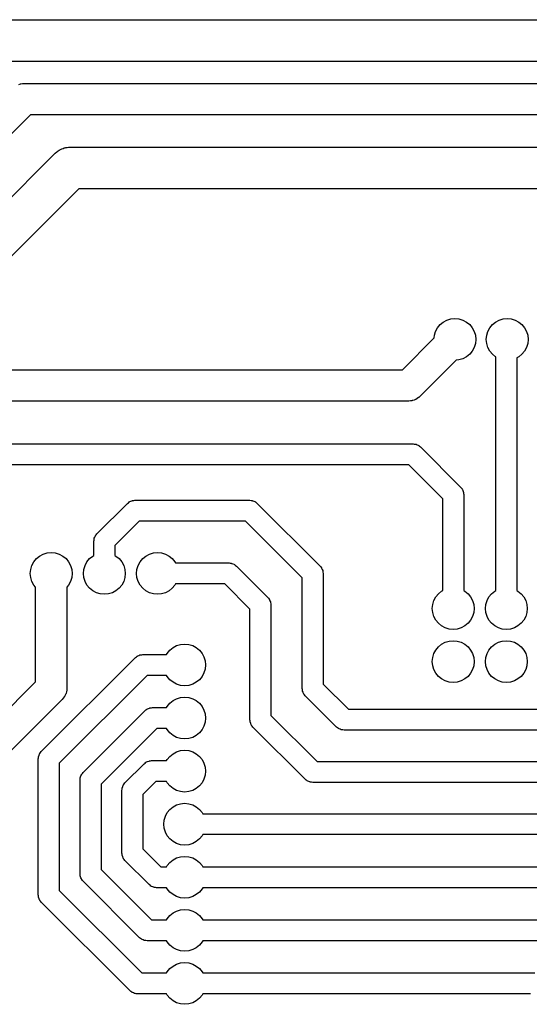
# Model space of a CAD drawing. Extents: x 62 to 248, y -138 to -62.
# Tile 3 of 10: x 88 to 112, y -109 to -62. Entities that reach past the tile are written whole.
import ezdxf

# ---------------------------------------------------------------- set-up
doc = ezdxf.new("R2010")
doc.units = 0
doc.layers.add('BLACK', color=7, linetype='CONTINUOUS')

msp = doc.modelspace()

# ---------------------------------------------------------------- linework, layer by layer
at = {"layer": 'BLACK', "linetype": 'CONTINUOUS'}
for p, q in [((84.1, -62), (196.5, -62)), ((196.085786, -64), (84.1, -64)), ((87.955408, -65.096287), (88.027038, -65.070216)), ((88.027038, -65.070216), (88.037928, -65.068943)), ((88.037928, -65.068943), (88.048337, -65.065494)), ((88.048337, -65.065494), (88.124289, -65.058849)), ((88.124289, -65.058849), (88.2, -65.05)), ((88.2, -65.05), (192, -65.05)), ((88.51066, -66.55), (72.45, -82.61066)), ((191.68934, -66.55), (88.51066, -66.55)), ((89.768058, -68.324985), (89.799845, -68.304035)), ((89.799845, -68.304035), (89.828732, -68.279237)), ((89.828732, -68.279237), (89.884112, -68.248498)), ((89.884112, -68.248498), (89.937003, -68.21364)), ((89.937003, -68.21364), (89.972357, -68.199517)), ((89.972357, -68.199517), (90.005644, -68.181042)), ((90.005644, -68.181042), (90.066081, -68.162079)), ((90.066081, -68.162079), (90.124904, -68.138583)), ((90.124904, -68.138583), (90.162375, -68.131867)), ((90.162375, -68.131867), (90.198701, -68.12047)), ((90.198701, -68.12047), (90.261726, -68.11406)), ((90.261726, -68.11406), (90.324067, -68.102888)), ((90.324067, -68.102888), (90.362118, -68.103852)), ((90.362118, -68.103852), (90.4, -68.1)), ((90.4, -68.1), (182.98, -68.1)), ((76.192893, -81.892893), (89.692893, -68.392893)), ((89.692893, -68.392893), (89.768058, -68.324985)), ((90.814214, -70.1), (77.9, -83.014214)), ((182.565786, -70.1), (90.814214, -70.1)), ((108.417317, -76.37612), (108.60491, -76.319215)), ((108.60491, -76.319215), (108.8, -76.3)), ((108.8, -76.3), (108.99509, -76.319215)), ((108.99509, -76.319215), (109.182683, -76.37612)), ((110.917317, -76.37612), (111.10491, -76.319215)), ((111.10491, -76.319215), (111.3, -76.3)), ((111.3, -76.3), (111.49509, -76.319215)), ((111.49509, -76.319215), (111.682683, -76.37612)), ((107.87612, -76.917317), (107.96853, -76.74443)), ((107.96853, -76.74443), (108.092893, -76.592893)), ((108.092893, -76.592893), (108.24443, -76.46853)), ((108.24443, -76.46853), (108.417317, -76.37612)), ((109.182683, -76.37612), (109.35557, -76.46853)), ((109.35557, -76.46853), (109.507107, -76.592893)), ((109.507107, -76.592893), (109.63147, -76.74443)), ((109.63147, -76.74443), (109.72388, -76.917317)), ((110.37612, -76.917317), (110.46853, -76.74443)), ((110.46853, -76.74443), (110.592893, -76.592893)), ((110.592893, -76.592893), (110.74443, -76.46853)), ((110.74443, -76.46853), (110.917317, -76.37612)), ((111.682683, -76.37612), (111.85557, -76.46853)), ((111.85557, -76.46853), (112.007107, -76.592893)), ((112.007107, -76.592893), (112.13147, -76.74443)), ((112.13147, -76.74443), (112.22388, -76.917317)), ((106.28934, -78.75), (107.806627, -77.232712)), ((107.806627, -77.232712), (107.819215, -77.10491)), ((107.819215, -77.10491), (107.87612, -76.917317)), ((109.72388, -76.917317), (109.780785, -77.10491)), ((109.780785, -77.10491), (109.8, -77.3)), ((110.3, -77.3), (110.319215, -77.10491)), ((110.319215, -77.10491), (110.37612, -76.917317)), ((112.22388, -76.917317), (112.280785, -77.10491)), ((112.280785, -77.10491), (112.3, -77.3)), ((109.72388, -77.682683), (109.63147, -77.85557)), ((109.780785, -77.49509), (109.72388, -77.682683)), ((109.8, -77.3), (109.780785, -77.49509)), ((110.319215, -77.49509), (110.3, -77.3)), ((110.37612, -77.682683), (110.319215, -77.49509)), ((110.46853, -77.85557), (110.37612, -77.682683)), ((112.22388, -77.682683), (112.13147, -77.85557)), ((112.280785, -77.49509), (112.22388, -77.682683)), ((112.3, -77.3), (112.280785, -77.49509)), ((109.35557, -78.13147), (109.182683, -78.22388)), ((109.507107, -78.007107), (109.35557, -78.13147)), ((109.63147, -77.85557), (109.507107, -78.007107)), ((110.592893, -78.007107), (110.46853, -77.85557)), ((110.74443, -78.13147), (110.592893, -78.007107)), ((110.76, -78.139792), (110.74443, -78.13147)), ((110.76, -89.318827), (110.76, -78.139792)), ((111.85557, -78.13147), (111.76, -78.182553)), ((111.76, -78.182553), (111.76, -89.318827)), ((112.007107, -78.007107), (111.85557, -78.13147)), ((112.13147, -77.85557), (112.007107, -78.007107)), ((108.867287, -78.293372), (107.13033, -80.03033)), ((108.99509, -78.280785), (108.867287, -78.293372)), ((109.182683, -78.22388), (108.99509, -78.280785)), ((86.1, -78.75), (106.28934, -78.75)), ((107.065177, -80.088312), (107.000287, -80.128335)), ((107.076607, -80.078139), (107.065177, -80.088312)), ((107.082091, -80.074533), (107.076607, -80.078139)), ((107.089581, -80.066593), (107.082091, -80.074533)), ((107.13033, -80.03033), (107.089581, -80.066593)), ((106.6, -80.25), (86.41066, -80.25)), ((106.675725, -80.241149), (106.6, -80.25)), ((106.751663, -80.234506), (106.675725, -80.241149)), ((106.762071, -80.231056), (106.751663, -80.234506)), ((106.772962, -80.229784), (106.762071, -80.231056)), ((106.844609, -80.203706), (106.772962, -80.229784)), ((106.916963, -80.17973), (106.844609, -80.203706)), ((106.926293, -80.173974), (106.916963, -80.17973)), ((106.936599, -80.170224), (106.926293, -80.173974)), ((107.000287, -80.128335), (106.936599, -80.170224)), ((86.7, -82.3), (106.8, -82.3)), ((106.8, -82.3), (106.852938, -82.307611)), ((106.852938, -82.307611), (106.906283, -82.311427)), ((106.906283, -82.311427), (106.9231, -82.317699)), ((106.9231, -82.317699), (106.940866, -82.320254)), ((106.940866, -82.320254), (106.989516, -82.342471)), ((106.989516, -82.342471), (107.039624, -82.361161)), ((107.039624, -82.361161), (107.05399, -82.371915)), ((107.05399, -82.371915), (107.07032, -82.379373)), ((107.07032, -82.379373), (107.110744, -82.4144)), ((107.110744, -82.4144), (107.153553, -82.446447)), ((107.153553, -82.446447), (109.073553, -84.366447)), ((106.592894, -83.3), (86.907106, -83.3)), ((108.22, -84.927106), (106.592894, -83.3)), ((109.073553, -84.366447), (109.105599, -84.409255)), ((109.105599, -84.409255), (109.140627, -84.44968)), ((109.140627, -84.44968), (109.148084, -84.466009)), ((109.148084, -84.466009), (109.158839, -84.480376)), ((109.158839, -84.480376), (109.177528, -84.530483)), ((109.177528, -84.530483), (109.199746, -84.579134)), ((109.199746, -84.579134), (109.2023, -84.596899)), ((109.2023, -84.596899), (109.208573, -84.613717)), ((109.208573, -84.613717), (109.212388, -84.667061)), ((109.212388, -84.667061), (109.22, -84.72)), ((109.22, -84.72), (109.22, -89.318827)), ((91.686447, -86.606447), (93.146447, -85.146446)), ((93.146447, -85.146446), (93.189261, -85.114396)), ((93.189261, -85.114396), (93.22968, -85.079373)), ((93.22968, -85.079373), (93.246008, -85.071915)), ((93.246008, -85.071915), (93.260376, -85.061161)), ((93.260376, -85.061161), (93.310483, -85.042471)), ((93.310483, -85.042471), (93.359134, -85.020254)), ((93.359134, -85.020254), (93.376899, -85.017699)), ((93.376899, -85.017699), (93.393717, -85.011427)), ((93.393717, -85.011427), (93.447061, -85.007611)), ((93.447061, -85.007611), (93.5, -85)), ((93.5, -85), (99, -85)), ((99, -85), (99.052938, -85.007611)), ((99.052938, -85.007611), (99.106283, -85.011427)), ((99.106283, -85.011427), (99.1231, -85.017699)), ((99.1231, -85.017699), (99.140866, -85.020254)), ((99.140866, -85.020254), (99.189516, -85.042471)), ((99.189516, -85.042471), (99.239624, -85.061161)), ((99.239624, -85.061161), (99.25399, -85.071915)), ((99.25399, -85.071915), (99.27032, -85.079373)), ((99.27032, -85.079373), (99.310744, -85.1144)), ((99.310744, -85.1144), (99.353553, -85.146447)), ((99.353553, -85.146447), (102.353554, -88.146447)), ((108.22, -89.318827), (108.22, -84.927106)), ((93.707107, -86), (92.54, -87.167106)), ((98.792894, -86), (93.707107, -86)), ((101.5, -88.707106), (98.792894, -86)), ((91.611915, -86.706009), (91.619373, -86.68968)), ((91.619373, -86.68968), (91.6544, -86.649255)), ((91.6544, -86.649255), (91.686447, -86.606447)), ((91.54, -86.96), (91.547611, -86.907061)), ((91.54, -87.638827), (91.54, -86.96)), ((91.547611, -86.907061), (91.551427, -86.853717)), ((91.551427, -86.853717), (91.557699, -86.836899)), ((91.557699, -86.836899), (91.560254, -86.819134)), ((91.560254, -86.819134), (91.582471, -86.770483)), ((91.582471, -86.770483), (91.601161, -86.720376)), ((91.601161, -86.720376), (91.611915, -86.706009)), ((92.54, -87.167106), (92.54, -87.638827)), ((88.94443, -87.66853), (89.117317, -87.57612)), ((89.117317, -87.57612), (89.30491, -87.519215)), ((89.30491, -87.519215), (89.5, -87.5)), ((89.5, -87.5), (89.69509, -87.519215)), ((89.69509, -87.519215), (89.882683, -87.57612)), ((89.882683, -87.57612), (90.05557, -87.66853)), ((91.48443, -87.66853), (91.54, -87.638827)), ((92.54, -87.638827), (92.59557, -87.66853)), ((94.02443, -87.66853), (94.197317, -87.57612)), ((94.197317, -87.57612), (94.38491, -87.519215)), ((94.38491, -87.519215), (94.58, -87.5)), ((94.58, -87.5), (94.77509, -87.519215)), ((94.77509, -87.519215), (94.962683, -87.57612)), ((94.962683, -87.57612), (95.13557, -87.66853)), ((88.57612, -88.117317), (88.66853, -87.94443)), ((88.66853, -87.94443), (88.792893, -87.792893)), ((88.792893, -87.792893), (88.94443, -87.66853)), ((90.05557, -87.66853), (90.207107, -87.792893)), ((90.207107, -87.792893), (90.33147, -87.94443)), ((90.33147, -87.94443), (90.42388, -88.117317)), ((91.11612, -88.117317), (91.20853, -87.94443)), ((91.20853, -87.94443), (91.332893, -87.792893)), ((91.332893, -87.792893), (91.48443, -87.66853)), ((92.59557, -87.66853), (92.747107, -87.792893)), ((92.747107, -87.792893), (92.87147, -87.94443)), ((92.87147, -87.94443), (92.96388, -88.117317)), ((93.65612, -88.117317), (93.74853, -87.94443)), ((93.74853, -87.94443), (93.872893, -87.792893)), ((93.872893, -87.792893), (94.02443, -87.66853)), ((95.13557, -87.66853), (95.287107, -87.792893)), ((95.287107, -87.792893), (95.41147, -87.94443)), ((95.41147, -87.94443), (95.441173, -88)), ((95.441173, -88), (98, -88)), ((98, -88), (98.052938, -88.007611)), ((98.052938, -88.007611), (98.106283, -88.011427)), ((98.106283, -88.011427), (98.1231, -88.017699)), ((98.1231, -88.017699), (98.140866, -88.020254)), ((98.140866, -88.020254), (98.189516, -88.042471)), ((98.189516, -88.042471), (98.239624, -88.061161)), ((98.239624, -88.061161), (98.25399, -88.071915)), ((98.25399, -88.071915), (98.27032, -88.079373)), ((98.27032, -88.079373), (98.310744, -88.1144)), ((88.5, -88.5), (88.519215, -88.30491)), ((88.519215, -88.69509), (88.5, -88.5)), ((88.519215, -88.30491), (88.57612, -88.117317)), ((90.42388, -88.117317), (90.480785, -88.30491)), ((90.480785, -88.30491), (90.5, -88.5)), ((90.5, -88.5), (90.480785, -88.69509)), ((91.04, -88.5), (91.059215, -88.30491)), ((91.059215, -88.69509), (91.04, -88.5)), ((91.059215, -88.30491), (91.11612, -88.117317)), ((92.96388, -88.117317), (93.020785, -88.30491)), ((93.020785, -88.30491), (93.04, -88.5)), ((93.04, -88.5), (93.020785, -88.69509)), ((93.58, -88.5), (93.599215, -88.30491)), ((93.599215, -88.69509), (93.58, -88.5)), ((93.599215, -88.30491), (93.65612, -88.117317)), ((98.310744, -88.1144), (98.353553, -88.146447)), ((98.353553, -88.146447), (99.853553, -89.646446)), ((102.353554, -88.146447), (102.385603, -88.189261)), ((102.385603, -88.189261), (102.420627, -88.22968)), ((102.420627, -88.22968), (102.428084, -88.246008)), ((102.428084, -88.246008), (102.438839, -88.260376)), ((102.438839, -88.260376), (102.45753, -88.310487)), ((102.45753, -88.310487), (102.479746, -88.359134)), ((102.479746, -88.359134), (102.482299, -88.376895)), ((102.482299, -88.376895), (102.488574, -88.393717)), ((102.488574, -88.393717), (102.492389, -88.44707)), ((102.492389, -88.44707), (102.5, -88.5)), ((102.5, -88.5), (102.5, -93.792893)), ((88.57612, -88.882683), (88.519215, -88.69509)), ((88.66853, -89.05557), (88.57612, -88.882683)), ((88.75, -89.154841), (88.66853, -89.05557)), ((90.33147, -89.05557), (90.25, -89.154841)), ((90.42388, -88.882683), (90.33147, -89.05557)), ((90.480785, -88.69509), (90.42388, -88.882683)), ((91.11612, -88.882683), (91.059215, -88.69509)), ((91.20853, -89.05557), (91.11612, -88.882683)), ((91.332893, -89.207107), (91.20853, -89.05557)), ((92.87147, -89.05557), (92.747107, -89.207107)), ((92.96388, -88.882683), (92.87147, -89.05557)), ((93.020785, -88.69509), (92.96388, -88.882683)), ((93.65612, -88.882683), (93.599215, -88.69509)), ((93.74853, -89.05557), (93.65612, -88.882683)), ((93.872893, -89.207107), (93.74853, -89.05557)), ((95.41147, -89.05557), (95.287107, -89.207107)), ((95.441173, -89), (95.41147, -89.05557)), ((97.792894, -89), (95.441173, -89)), ((99, -90.207106), (97.792894, -89)), ((101.5, -94), (101.5, -88.707106)), ((88.75, -93.68934), (88.75, -89.154841)), ((90.25, -89.154841), (90.25, -94)), ((91.48443, -89.33147), (91.332893, -89.207107)), ((91.657317, -89.42388), (91.48443, -89.33147)), ((91.84491, -89.480785), (91.657317, -89.42388)), ((92.04, -89.5), (91.84491, -89.480785)), ((92.23509, -89.480785), (92.04, -89.5)), ((92.422683, -89.42388), (92.23509, -89.480785)), ((92.59557, -89.33147), (92.422683, -89.42388)), ((92.747107, -89.207107), (92.59557, -89.33147)), ((94.02443, -89.33147), (93.872893, -89.207107)), ((94.197317, -89.42388), (94.02443, -89.33147)), ((94.38491, -89.480785), (94.197317, -89.42388)), ((94.58, -89.5), (94.38491, -89.480785)), ((94.77509, -89.480785), (94.58, -89.5)), ((94.962683, -89.42388), (94.77509, -89.480785)), ((95.13557, -89.33147), (94.962683, -89.42388)), ((95.287107, -89.207107), (95.13557, -89.33147)), ((107.88853, -89.62443), (108.012893, -89.472893)), ((108.012893, -89.472893), (108.16443, -89.34853)), ((108.16443, -89.34853), (108.22, -89.318827)), ((109.22, -89.318827), (109.27557, -89.34853)), ((109.27557, -89.34853), (109.427107, -89.472893)), ((109.427107, -89.472893), (109.55147, -89.62443)), ((110.42853, -89.62443), (110.552893, -89.472893)), ((110.552893, -89.472893), (110.70443, -89.34853)), ((110.70443, -89.34853), (110.76, -89.318827)), ((111.76, -89.318827), (111.81557, -89.34853)), ((111.81557, -89.34853), (111.967107, -89.472893)), ((111.967107, -89.472893), (112.09147, -89.62443)), ((99.853553, -89.646446), (99.885604, -89.689262)), ((99.885604, -89.689262), (99.920627, -89.72968)), ((99.920627, -89.72968), (99.928083, -89.746006)), ((99.928083, -89.746006), (99.938839, -89.760375)), ((99.938839, -89.760375), (99.957529, -89.810485)), ((99.957529, -89.810485), (99.979746, -89.859134)), ((99.979746, -89.859134), (99.9823, -89.876899)), ((99.9823, -89.876899), (99.988573, -89.893717)), ((99.988573, -89.893717), (99.992388, -89.947061)), ((99.992388, -89.947061), (100, -90)), ((107.72, -90.18), (107.739215, -89.98491)), ((107.739215, -89.98491), (107.79612, -89.797317)), ((107.79612, -89.797317), (107.88853, -89.62443)), ((109.55147, -89.62443), (109.64388, -89.797317)), ((109.64388, -89.797317), (109.700785, -89.98491)), ((109.700785, -89.98491), (109.72, -90.18)), ((110.26, -90.18), (110.279215, -89.98491)), ((110.279215, -89.98491), (110.33612, -89.797317)), ((110.33612, -89.797317), (110.42853, -89.62443)), ((112.09147, -89.62443), (112.18388, -89.797317)), ((112.18388, -89.797317), (112.240785, -89.98491)), ((112.240785, -89.98491), (112.26, -90.18)), ((99, -95.5), (99, -90.207106)), ((100, -90), (100, -95.292894)), ((107.739215, -90.37509), (107.72, -90.18)), ((107.79612, -90.562683), (107.739215, -90.37509)), ((109.700785, -90.37509), (109.64388, -90.562683)), ((109.72, -90.18), (109.700785, -90.37509)), ((110.279215, -90.37509), (110.26, -90.18)), ((110.33612, -90.562683), (110.279215, -90.37509)), ((112.240785, -90.37509), (112.18388, -90.562683)), ((112.26, -90.18), (112.240785, -90.37509)), ((107.88853, -90.73557), (107.79612, -90.562683)), ((108.012893, -90.887107), (107.88853, -90.73557)), ((108.16443, -91.01147), (108.012893, -90.887107)), ((109.427107, -90.887107), (109.27557, -91.01147)), ((109.55147, -90.73557), (109.427107, -90.887107)), ((109.64388, -90.562683), (109.55147, -90.73557)), ((110.42853, -90.73557), (110.33612, -90.562683)), ((110.552893, -90.887107), (110.42853, -90.73557)), ((110.70443, -91.01147), (110.552893, -90.887107)), ((111.967107, -90.887107), (111.81557, -91.01147)), ((112.09147, -90.73557), (111.967107, -90.887107)), ((112.18388, -90.562683), (112.09147, -90.73557)), ((108.337317, -91.10388), (108.16443, -91.01147)), ((108.52491, -91.160785), (108.337317, -91.10388)), ((108.72, -91.18), (108.52491, -91.160785)), ((108.91509, -91.160785), (108.72, -91.18)), ((109.102683, -91.10388), (108.91509, -91.160785)), ((109.27557, -91.01147), (109.102683, -91.10388)), ((110.877317, -91.10388), (110.70443, -91.01147)), ((111.06491, -91.160785), (110.877317, -91.10388)), ((111.26, -91.18), (111.06491, -91.160785)), ((111.45509, -91.160785), (111.26, -91.18)), ((111.642683, -91.10388), (111.45509, -91.160785)), ((111.81557, -91.01147), (111.642683, -91.10388)), ((95.68491, -91.899215), (95.88, -91.88)), ((95.88, -91.88), (96.07509, -91.899215)), ((108.16443, -91.88853), (108.337317, -91.79612)), ((108.337317, -91.79612), (108.52491, -91.739215)), ((108.52491, -91.739215), (108.72, -91.72)), ((108.72, -91.72), (108.91509, -91.739215)), ((108.91509, -91.739215), (109.102683, -91.79612)), ((109.102683, -91.79612), (109.27557, -91.88853)), ((110.70443, -91.88853), (110.877317, -91.79612)), ((110.877317, -91.79612), (111.06491, -91.739215)), ((111.06491, -91.739215), (111.26, -91.72)), ((111.26, -91.72), (111.45509, -91.739215)), ((111.45509, -91.739215), (111.642683, -91.79612)), ((111.642683, -91.79612), (111.81557, -91.88853)), ((95.018827, -92.38), (95.04853, -92.32443)), ((95.04853, -92.32443), (95.172893, -92.172893)), ((95.172893, -92.172893), (95.32443, -92.04853)), ((95.32443, -92.04853), (95.497317, -91.95612)), ((95.497317, -91.95612), (95.68491, -91.899215)), ((96.07509, -91.899215), (96.262683, -91.95612)), ((96.262683, -91.95612), (96.43557, -92.04853)), ((96.43557, -92.04853), (96.587107, -92.172893)), ((96.587107, -92.172893), (96.71147, -92.32443)), ((96.71147, -92.32443), (96.80388, -92.497317)), ((107.739215, -92.52491), (107.79612, -92.337317)), ((107.79612, -92.337317), (107.88853, -92.16443)), ((107.88853, -92.16443), (108.012893, -92.012893)), ((108.012893, -92.012893), (108.16443, -91.88853)), ((109.27557, -91.88853), (109.427107, -92.012893)), ((109.427107, -92.012893), (109.55147, -92.16443)), ((109.55147, -92.16443), (109.64388, -92.337317)), ((109.64388, -92.337317), (109.700785, -92.52491)), ((110.279215, -92.52491), (110.33612, -92.337317)), ((110.33612, -92.337317), (110.42853, -92.16443)), ((110.42853, -92.16443), (110.552893, -92.012893)), ((110.552893, -92.012893), (110.70443, -91.88853)), ((111.81557, -91.88853), (111.967107, -92.012893)), ((111.967107, -92.012893), (112.09147, -92.16443)), ((112.09147, -92.16443), (112.18388, -92.337317)), ((112.18388, -92.337317), (112.240785, -92.52491)), ((89.026447, -97.026447), (93.526447, -92.526447)), ((93.526447, -92.526447), (93.569255, -92.4944)), ((93.569255, -92.4944), (93.60968, -92.459373)), ((93.60968, -92.459373), (93.626009, -92.451915)), ((93.626009, -92.451915), (93.640376, -92.441161)), ((93.640376, -92.441161), (93.690483, -92.422471)), ((93.690483, -92.422471), (93.739134, -92.400254)), ((93.739134, -92.400254), (93.756899, -92.397699)), ((93.756899, -92.397699), (93.773717, -92.391427)), ((93.773717, -92.391427), (93.827061, -92.387611)), ((93.827061, -92.387611), (93.88, -92.38)), ((93.88, -92.38), (95.018827, -92.38)), ((96.80388, -92.497317), (96.860785, -92.68491)), ((96.860785, -92.68491), (96.88, -92.88)), ((107.72, -92.72), (107.739215, -92.52491)), ((107.739215, -92.91509), (107.72, -92.72)), ((109.700785, -92.52491), (109.72, -92.72)), ((109.72, -92.72), (109.700785, -92.91509)), ((110.26, -92.72), (110.279215, -92.52491)), ((110.279215, -92.91509), (110.26, -92.72)), ((112.240785, -92.52491), (112.26, -92.72)), ((112.26, -92.72), (112.240785, -92.91509)), ((96.80388, -93.262683), (96.71147, -93.43557)), ((96.860785, -93.07509), (96.80388, -93.262683)), ((96.88, -92.88), (96.860785, -93.07509)), ((107.79612, -93.102683), (107.739215, -92.91509)), ((107.88853, -93.27557), (107.79612, -93.102683)), ((108.012893, -93.427107), (107.88853, -93.27557)), ((109.55147, -93.27557), (109.427107, -93.427107)), ((109.64388, -93.102683), (109.55147, -93.27557)), ((109.700785, -92.91509), (109.64388, -93.102683)), ((110.33612, -93.102683), (110.279215, -92.91509)), ((110.42853, -93.27557), (110.33612, -93.102683)), ((110.552893, -93.427107), (110.42853, -93.27557)), ((112.09147, -93.27557), (111.967107, -93.427107)), ((112.18388, -93.102683), (112.09147, -93.27557)), ((112.240785, -92.91509), (112.18388, -93.102683)), ((85.96967, -96.46967), (88.75, -93.68934)), ((94.087106, -93.38), (89.88, -97.587106)), ((95.018827, -93.38), (94.087106, -93.38)), ((95.04853, -93.43557), (95.018827, -93.38)), ((95.172893, -93.587107), (95.04853, -93.43557)), ((95.32443, -93.71147), (95.172893, -93.587107)), ((95.497317, -93.80388), (95.32443, -93.71147)), ((96.43557, -93.71147), (96.262683, -93.80388)), ((96.587107, -93.587107), (96.43557, -93.71147)), ((96.71147, -93.43557), (96.587107, -93.587107)), ((108.16443, -93.55147), (108.012893, -93.427107)), ((108.337317, -93.64388), (108.16443, -93.55147)), ((108.52491, -93.700785), (108.337317, -93.64388)), ((108.72, -93.72), (108.52491, -93.700785)), ((108.91509, -93.700785), (108.72, -93.72)), ((109.102683, -93.64388), (108.91509, -93.700785)), ((109.27557, -93.55147), (109.102683, -93.64388)), ((109.427107, -93.427107), (109.27557, -93.55147)), ((110.70443, -93.55147), (110.552893, -93.427107)), ((110.877317, -93.64388), (110.70443, -93.55147)), ((111.06491, -93.700785), (110.877317, -93.64388)), ((111.26, -93.72), (111.06491, -93.700785)), ((111.45509, -93.700785), (111.26, -93.72)), ((111.642683, -93.64388), (111.45509, -93.700785)), ((111.81557, -93.55147), (111.642683, -93.64388)), ((111.967107, -93.427107), (111.81557, -93.55147)), ((90.211932, -94.235908), (90.207297, -94.245846)), ((90.227347, -94.161252), (90.211932, -94.235908)), ((90.244929, -94.08707), (90.227347, -94.161252)), ((90.245818, -94.071794), (90.244929, -94.08707)), ((90.247146, -94.065366), (90.245818, -94.071794)), ((90.25, -94), (90.246828, -94.054455)), ((90.246828, -94.054455), (90.247146, -94.065366)), ((95.68491, -93.860785), (95.497317, -93.80388)), ((95.88, -93.88), (95.68491, -93.860785)), ((96.07509, -93.860785), (95.88, -93.88)), ((96.262683, -93.80388), (96.07509, -93.860785)), ((101.507611, -94.052938), (101.5, -94)), ((101.511427, -94.106283), (101.507611, -94.052938)), ((101.517699, -94.1231), (101.511427, -94.106283)), ((101.520254, -94.140866), (101.517699, -94.1231)), ((101.542471, -94.189516), (101.520254, -94.140866)), ((101.561161, -94.239624), (101.542471, -94.189516)), ((101.571915, -94.25399), (101.561161, -94.239624)), ((102.5, -93.792893), (103.707107, -95)), ((90.03033, -94.53033), (87.25, -97.31066)), ((90.077612, -94.470531), (90.03033, -94.53033)), ((90.126616, -94.412132), (90.077612, -94.470531)), ((90.131537, -94.402332), (90.126616, -94.412132)), ((90.138338, -94.393732), (90.131537, -94.402332)), ((90.170558, -94.324634), (90.138338, -94.393732)), ((90.204769, -94.256515), (90.170558, -94.324634)), ((90.207297, -94.245846), (90.204769, -94.256515)), ((95.172893, -94.712893), (95.32443, -94.58853)), ((95.32443, -94.58853), (95.497317, -94.49612)), ((95.497317, -94.49612), (95.68491, -94.439215)), ((95.68491, -94.439215), (95.88, -94.42)), ((95.88, -94.42), (96.07509, -94.439215)), ((96.07509, -94.439215), (96.262683, -94.49612)), ((96.262683, -94.49612), (96.43557, -94.58853)), ((96.43557, -94.58853), (96.587107, -94.712893)), ((101.579373, -94.27032), (101.571915, -94.25399)), ((101.6144, -94.310744), (101.579373, -94.27032)), ((101.646447, -94.353553), (101.6144, -94.310744)), ((103.146446, -95.853553), (101.646447, -94.353553)), ((91.026447, -98.026447), (93.986447, -95.066447)), ((93.986447, -95.066447), (94.029255, -95.0344)), ((94.029255, -95.0344), (94.06968, -94.999373)), ((94.06968, -94.999373), (94.086009, -94.991915)), ((94.086009, -94.991915), (94.100376, -94.981161)), ((94.100376, -94.981161), (94.150483, -94.962471)), ((94.150483, -94.962471), (94.199134, -94.940254)), ((94.199134, -94.940254), (94.216899, -94.937699)), ((94.216899, -94.937699), (94.233717, -94.931427)), ((94.233717, -94.931427), (94.287061, -94.927611)), ((94.287061, -94.927611), (94.34, -94.92)), ((94.34, -94.92), (95.018827, -94.92)), ((95.018827, -94.92), (95.04853, -94.86443)), ((95.04853, -94.86443), (95.172893, -94.712893)), ((96.587107, -94.712893), (96.71147, -94.86443)), ((96.71147, -94.86443), (96.80388, -95.037317)), ((96.80388, -95.037317), (96.860785, -95.22491)), ((103.707107, -95), (117.5, -95)), ((96.860785, -95.61509), (96.80388, -95.802683)), ((96.860785, -95.22491), (96.88, -95.42)), ((96.88, -95.42), (96.860785, -95.61509)), ((99.007611, -95.552938), (99, -95.5)), ((99.011427, -95.606283), (99.007611, -95.552938)), ((99.017699, -95.6231), (99.011427, -95.606283)), ((99.020254, -95.640866), (99.017699, -95.6231)), ((99.042471, -95.689516), (99.020254, -95.640866)), ((100, -95.292894), (102.207106, -97.5)), ((94.547106, -95.92), (91.88, -98.587106)), ((95.018827, -95.92), (94.547106, -95.92)), ((95.04853, -95.97557), (95.018827, -95.92)), ((95.172893, -96.127107), (95.04853, -95.97557)), ((96.71147, -95.97557), (96.587107, -96.127107)), ((96.80388, -95.802683), (96.71147, -95.97557)), ((99.061161, -95.739624), (99.042471, -95.689516)), ((99.071915, -95.75399), (99.061161, -95.739624)), ((99.079373, -95.77032), (99.071915, -95.75399)), ((99.1144, -95.810744), (99.079373, -95.77032)), ((99.146447, -95.853553), (99.1144, -95.810744)), ((101.646447, -98.353553), (99.146447, -95.853553)), ((103.189262, -95.885604), (103.146446, -95.853553)), ((103.22968, -95.920627), (103.189262, -95.885604)), ((103.246006, -95.928083), (103.22968, -95.920627)), ((103.260375, -95.938839), (103.246006, -95.928083)), ((103.310485, -95.957529), (103.260375, -95.938839)), ((103.359134, -95.979746), (103.310485, -95.957529)), ((103.376899, -95.9823), (103.359134, -95.979746)), ((103.393717, -95.988573), (103.376899, -95.9823)), ((103.447061, -95.992388), (103.393717, -95.988573)), ((103.5, -96), (103.447061, -95.992388)), ((117.292894, -96), (103.5, -96)), ((95.32443, -96.25147), (95.172893, -96.127107)), ((95.497317, -96.34388), (95.32443, -96.25147)), ((95.68491, -96.400785), (95.497317, -96.34388)), ((95.88, -96.42), (95.68491, -96.400785)), ((96.07509, -96.400785), (95.88, -96.42)), ((96.262683, -96.34388), (96.07509, -96.400785)), ((96.43557, -96.25147), (96.262683, -96.34388)), ((96.587107, -96.127107), (96.43557, -96.25147)), ((88.9944, -97.069255), (89.026447, -97.026447)), ((95.32443, -97.12853), (95.497317, -97.03612)), ((95.497317, -97.03612), (95.68491, -96.979215)), ((95.68491, -96.979215), (95.88, -96.96)), ((95.88, -96.96), (96.07509, -96.979215)), ((96.07509, -96.979215), (96.262683, -97.03612)), ((96.262683, -97.03612), (96.43557, -97.12853)), ((88.88, -97.38), (88.887611, -97.327061)), ((88.88, -103.88), (88.88, -97.38)), ((88.887611, -97.327061), (88.891427, -97.273717)), ((88.891427, -97.273717), (88.897699, -97.256899)), ((88.897699, -97.256899), (88.900254, -97.239134)), ((88.900254, -97.239134), (88.922471, -97.190483)), ((88.922471, -97.190483), (88.941161, -97.140376)), ((88.941161, -97.140376), (88.951915, -97.126009)), ((88.951915, -97.126009), (88.959373, -97.10968)), ((88.959373, -97.10968), (88.9944, -97.069255)), ((94.02968, -97.539373), (94.046006, -97.531916)), ((94.046006, -97.531916), (94.060375, -97.521161)), ((94.060375, -97.521161), (94.110485, -97.50247)), ((94.110485, -97.50247), (94.159134, -97.480254)), ((94.159134, -97.480254), (94.176899, -97.477699)), ((94.176899, -97.477699), (94.193717, -97.471427)), ((94.193717, -97.471427), (94.247061, -97.467611)), ((94.247061, -97.467611), (94.3, -97.46)), ((94.3, -97.46), (95.018827, -97.46)), ((95.018827, -97.46), (95.04853, -97.40443)), ((95.04853, -97.40443), (95.172893, -97.252893)), ((95.172893, -97.252893), (95.32443, -97.12853)), ((96.43557, -97.12853), (96.587107, -97.252893)), ((96.587107, -97.252893), (96.71147, -97.40443)), ((96.71147, -97.40443), (96.80388, -97.577317)), ((102.207106, -97.5), (116.348528, -97.5)), ((89.88, -97.587106), (89.88, -103.672893)), ((93.026447, -98.526447), (93.946446, -97.606447)), ((93.946446, -97.606447), (93.989262, -97.574395)), ((93.989262, -97.574395), (94.02968, -97.539373)), ((96.80388, -97.577317), (96.860785, -97.76491)), ((96.860785, -97.76491), (96.88, -97.96)), ((96.88, -97.96), (96.860785, -98.15509)), ((90.88, -98.38), (90.887611, -98.327061)), ((90.88, -102.88), (90.88, -98.38)), ((90.887611, -98.327061), (90.891427, -98.273717)), ((90.891427, -98.273717), (90.897699, -98.256899)), ((90.897699, -98.256899), (90.900254, -98.239134)), ((90.900254, -98.239134), (90.922471, -98.190483)), ((90.922471, -98.190483), (90.941161, -98.140376)), ((90.941161, -98.140376), (90.951915, -98.126009)), ((90.951915, -98.126009), (90.959373, -98.10968)), ((90.959373, -98.10968), (90.9944, -98.069255)), ((90.9944, -98.069255), (91.026447, -98.026447)), ((94.507107, -98.46), (93.88, -99.087106)), ((95.018827, -98.46), (94.507107, -98.46)), ((95.04853, -98.51557), (95.018827, -98.46)), ((96.80388, -98.342683), (96.71147, -98.51557)), ((96.860785, -98.15509), (96.80388, -98.342683)), ((101.689255, -98.385599), (101.646447, -98.353553)), ((101.72968, -98.420627), (101.689255, -98.385599)), ((101.746009, -98.428084), (101.72968, -98.420627)), ((101.760376, -98.438839), (101.746009, -98.428084)), ((101.810483, -98.457528), (101.760376, -98.438839)), ((101.859134, -98.479746), (101.810483, -98.457528)), ((101.876899, -98.4823), (101.859134, -98.479746)), ((91.88, -98.587106), (91.88, -102.672893)), ((92.88, -98.88), (92.887611, -98.827061)), ((92.88, -101.88), (92.88, -98.88)), ((92.887611, -98.827061), (92.891427, -98.773717)), ((92.891427, -98.773717), (92.897699, -98.756899)), ((92.897699, -98.756899), (92.900254, -98.739134)), ((92.900254, -98.739134), (92.922471, -98.690483)), ((92.922471, -98.690483), (92.941161, -98.640376)), ((92.941161, -98.640376), (92.951915, -98.626009)), ((92.951915, -98.626009), (92.959373, -98.60968)), ((92.959373, -98.60968), (92.9944, -98.569255)), ((92.9944, -98.569255), (93.026447, -98.526447)), ((95.172893, -98.667107), (95.04853, -98.51557)), ((95.32443, -98.79147), (95.172893, -98.667107)), ((95.497317, -98.88388), (95.32443, -98.79147)), ((95.68491, -98.940785), (95.497317, -98.88388)), ((95.88, -98.96), (95.68491, -98.940785)), ((96.07509, -98.940785), (95.88, -98.96)), ((96.262683, -98.88388), (96.07509, -98.940785)), ((96.43557, -98.79147), (96.262683, -98.88388)), ((96.587107, -98.667107), (96.43557, -98.79147)), ((96.71147, -98.51557), (96.587107, -98.667107)), ((101.893717, -98.488573), (101.876899, -98.4823)), ((101.947061, -98.492388), (101.893717, -98.488573)), ((102, -98.5), (101.947061, -98.492388)), ((116.141422, -98.5), (102, -98.5)), ((93.88, -99.087106), (93.88, -101.672893)), ((95.04853, -99.94443), (95.172893, -99.792893)), ((95.172893, -99.792893), (95.32443, -99.66853)), ((95.32443, -99.66853), (95.497317, -99.57612)), ((95.497317, -99.57612), (95.68491, -99.519215)), ((95.68491, -99.519215), (95.88, -99.5)), ((95.88, -99.5), (96.07509, -99.519215)), ((96.07509, -99.519215), (96.262683, -99.57612)), ((96.262683, -99.57612), (96.43557, -99.66853)), ((96.43557, -99.66853), (96.587107, -99.792893)), ((96.587107, -99.792893), (96.71147, -99.94443)), ((94.88, -100.5), (94.899215, -100.30491)), ((94.899215, -100.30491), (94.95612, -100.117317)), ((94.95612, -100.117317), (95.04853, -99.94443)), ((96.71147, -99.94443), (96.741173, -100)), ((96.741173, -100), (116, -100)), ((94.899215, -100.69509), (94.88, -100.5)), ((94.95612, -100.882683), (94.899215, -100.69509)), ((95.04853, -101.05557), (94.95612, -100.882683)), ((95.172893, -101.207107), (95.04853, -101.05557)), ((95.32443, -101.33147), (95.172893, -101.207107)), ((96.587107, -101.207107), (96.43557, -101.33147)), ((96.71147, -101.05557), (96.587107, -101.207107)), ((96.741173, -101), (96.71147, -101.05557)), ((115.792894, -101), (96.741173, -101)), ((93.88, -101.672893), (94.747107, -102.54)), ((95.497317, -101.42388), (95.32443, -101.33147)), ((95.68491, -101.480785), (95.497317, -101.42388)), ((95.88, -101.5), (95.68491, -101.480785)), ((96.07509, -101.480785), (95.88, -101.5)), ((96.262683, -101.42388), (96.07509, -101.480785)), ((96.43557, -101.33147), (96.262683, -101.42388)), ((92.887611, -101.932938), (92.88, -101.88)), ((92.891427, -101.986283), (92.887611, -101.932938)), ((92.897699, -102.0031), (92.891427, -101.986283)), ((92.900254, -102.020866), (92.897699, -102.0031)), ((92.922471, -102.069516), (92.900254, -102.020866)), ((92.941161, -102.119624), (92.922471, -102.069516)), ((92.951915, -102.13399), (92.941161, -102.119624)), ((92.959373, -102.15032), (92.951915, -102.13399)), ((92.9944, -102.190744), (92.959373, -102.15032)), ((93.026447, -102.233553), (92.9944, -102.190744)), ((94.186447, -103.393554), (93.026447, -102.233553)), ((95.172893, -102.332893), (95.32443, -102.20853)), ((95.32443, -102.20853), (95.497317, -102.11612)), ((95.497317, -102.11612), (95.68491, -102.059215)), ((95.68491, -102.059215), (95.88, -102.04)), ((95.88, -102.04), (96.07509, -102.059215)), ((96.07509, -102.059215), (96.262683, -102.11612)), ((96.262683, -102.11612), (96.43557, -102.20853)), ((96.43557, -102.20853), (96.587107, -102.332893)), ((91.88, -102.672893), (94.287107, -105.08)), ((94.747107, -102.54), (95.018827, -102.54)), ((95.018827, -102.54), (95.04853, -102.48443)), ((95.04853, -102.48443), (95.172893, -102.332893)), ((96.587107, -102.332893), (96.71147, -102.48443)), ((96.71147, -102.48443), (96.741173, -102.54)), ((96.741173, -102.54), (115.04, -102.54)), ((90.887611, -102.932938), (90.88, -102.88)), ((90.891427, -102.986283), (90.887611, -102.932938)), ((90.897699, -103.0031), (90.891427, -102.986283)), ((90.900254, -103.020866), (90.897699, -103.0031)), ((90.922471, -103.069516), (90.900254, -103.020866)), ((90.941161, -103.119624), (90.922471, -103.069516)), ((90.951915, -103.13399), (90.941161, -103.119624)), ((90.959373, -103.15032), (90.951915, -103.13399)), ((90.9944, -103.190744), (90.959373, -103.15032)), ((91.026447, -103.233553), (90.9944, -103.190744)), ((93.726447, -105.933554), (91.026447, -103.233553)), ((94.229261, -103.425603), (94.186447, -103.393554)), ((94.26968, -103.460627), (94.229261, -103.425603)), ((94.286008, -103.468084), (94.26968, -103.460627)), ((94.300376, -103.478839), (94.286008, -103.468084)), ((94.350483, -103.497528), (94.300376, -103.478839)), ((94.399134, -103.519746), (94.350483, -103.497528)), ((94.416899, -103.5223), (94.399134, -103.519746)), ((94.433717, -103.528573), (94.416899, -103.5223)), ((94.487061, -103.532388), (94.433717, -103.528573)), ((94.54, -103.54), (94.487061, -103.532388)), ((95.018827, -103.54), (94.54, -103.54)), ((95.04853, -103.59557), (95.018827, -103.54)), ((95.172893, -103.747107), (95.04853, -103.59557)), ((96.71147, -103.59557), (96.587107, -103.747107)), ((96.741173, -103.54), (96.71147, -103.59557)), ((114.832894, -103.54), (96.741173, -103.54)), ((88.887611, -103.932938), (88.88, -103.88)), ((88.891427, -103.986283), (88.887611, -103.932938)), ((88.897699, -104.0031), (88.891427, -103.986283)), ((88.900254, -104.020866), (88.897699, -104.0031)), ((88.922471, -104.069516), (88.900254, -104.020866)), ((88.941161, -104.119624), (88.922471, -104.069516)), ((88.951915, -104.13399), (88.941161, -104.119624)), ((88.959373, -104.15032), (88.951915, -104.13399)), ((89.88, -103.672893), (93.827107, -107.62)), ((95.32443, -103.87147), (95.172893, -103.747107)), ((95.497317, -103.96388), (95.32443, -103.87147)), ((95.68491, -104.020785), (95.497317, -103.96388)), ((95.88, -104.04), (95.68491, -104.020785)), ((96.07509, -104.020785), (95.88, -104.04)), ((96.262683, -103.96388), (96.07509, -104.020785)), ((96.43557, -103.87147), (96.262683, -103.96388)), ((96.587107, -103.747107), (96.43557, -103.87147)), ((88.9944, -104.190744), (88.959373, -104.15032)), ((89.026447, -104.233553), (88.9944, -104.190744)), ((93.266447, -108.473554), (89.026447, -104.233553)), ((95.497317, -104.65612), (95.68491, -104.599215)), ((95.68491, -104.599215), (95.88, -104.58)), ((95.88, -104.58), (96.07509, -104.599215)), ((96.07509, -104.599215), (96.262683, -104.65612)), ((95.018827, -105.08), (95.04853, -105.02443)), ((95.04853, -105.02443), (95.172893, -104.872893)), ((95.172893, -104.872893), (95.32443, -104.74853)), ((95.32443, -104.74853), (95.497317, -104.65612)), ((96.262683, -104.65612), (96.43557, -104.74853)), ((96.43557, -104.74853), (96.587107, -104.872893)), ((96.587107, -104.872893), (96.71147, -105.02443)), ((96.71147, -105.02443), (96.741173, -105.08)), ((94.287107, -105.08), (95.018827, -105.08)), ((96.741173, -105.08), (113.83, -105.08)), ((93.769261, -105.965603), (93.726447, -105.933554)), ((93.80968, -106.000627), (93.769261, -105.965603)), ((93.826008, -106.008084), (93.80968, -106.000627)), ((93.840376, -106.018839), (93.826008, -106.008084)), ((93.890487, -106.03753), (93.840376, -106.018839)), ((93.939134, -106.059746), (93.890487, -106.03753)), ((93.956895, -106.062299), (93.939134, -106.059746)), ((93.973717, -106.068574), (93.956895, -106.062299)), ((94.02707, -106.072389), (93.973717, -106.068574)), ((94.08, -106.08), (94.02707, -106.072389)), ((95.018827, -106.08), (94.08, -106.08)), ((95.04853, -106.13557), (95.018827, -106.08)), ((95.172893, -106.287107), (95.04853, -106.13557)), ((95.32443, -106.41147), (95.172893, -106.287107)), ((95.497317, -106.50388), (95.32443, -106.41147)), ((96.43557, -106.41147), (96.262683, -106.50388)), ((96.587107, -106.287107), (96.43557, -106.41147)), ((96.71147, -106.13557), (96.587107, -106.287107)), ((96.741173, -106.08), (96.71147, -106.13557)), ((113.622894, -106.08), (96.741173, -106.08)), ((95.68491, -106.560785), (95.497317, -106.50388)), ((95.88, -106.58), (95.68491, -106.560785)), ((96.07509, -106.560785), (95.88, -106.58)), ((96.262683, -106.50388), (96.07509, -106.560785)), ((95.04853, -107.56443), (95.172893, -107.412893)), ((95.172893, -107.412893), (95.32443, -107.28853)), ((95.32443, -107.28853), (95.497317, -107.19612)), ((95.497317, -107.19612), (95.68491, -107.139215)), ((95.68491, -107.139215), (95.88, -107.12)), ((95.88, -107.12), (96.07509, -107.139215)), ((96.07509, -107.139215), (96.262683, -107.19612)), ((96.262683, -107.19612), (96.43557, -107.28853)), ((96.43557, -107.28853), (96.587107, -107.412893)), ((96.587107, -107.412893), (96.71147, -107.56443)), ((93.827107, -107.62), (95.018827, -107.62)), ((95.018827, -107.62), (95.04853, -107.56443)), ((96.71147, -107.56443), (96.741173, -107.62)), ((96.741173, -107.62), (112.62, -107.62)), ((93.309261, -108.505603), (93.266447, -108.473554)), ((93.34968, -108.540627), (93.309261, -108.505603)), ((93.366008, -108.548084), (93.34968, -108.540627)), ((93.380376, -108.558839), (93.366008, -108.548084)), ((93.430487, -108.57753), (93.380376, -108.558839)), ((93.479134, -108.599746), (93.430487, -108.57753)), ((93.496895, -108.602299), (93.479134, -108.599746)), ((93.513717, -108.608574), (93.496895, -108.602299)), ((93.56707, -108.612389), (93.513717, -108.608574)), ((93.62, -108.62), (93.56707, -108.612389)), ((95.018827, -108.62), (93.62, -108.62)), ((95.04853, -108.67557), (95.018827, -108.62)), ((95.172893, -108.827107), (95.04853, -108.67557)), ((95.32443, -108.95147), (95.172893, -108.827107)), ((96.587107, -108.827107), (96.43557, -108.95147)), ((96.71147, -108.67557), (96.587107, -108.827107)), ((96.741173, -108.62), (96.71147, -108.67557)), ((112.412894, -108.62), (96.741173, -108.62)), ((95.497317, -109.04388), (95.32443, -108.95147)), ((95.68491, -109.100785), (95.497317, -109.04388)), ((95.88, -109.12), (95.68491, -109.100785)), ((96.07509, -109.100785), (95.88, -109.12)), ((96.262683, -109.04388), (96.07509, -109.100785)), ((96.43557, -108.95147), (96.262683, -109.04388))]:
    msp.add_line(p, q, dxfattribs=at)

doc.saveas('drawing.dxf')
